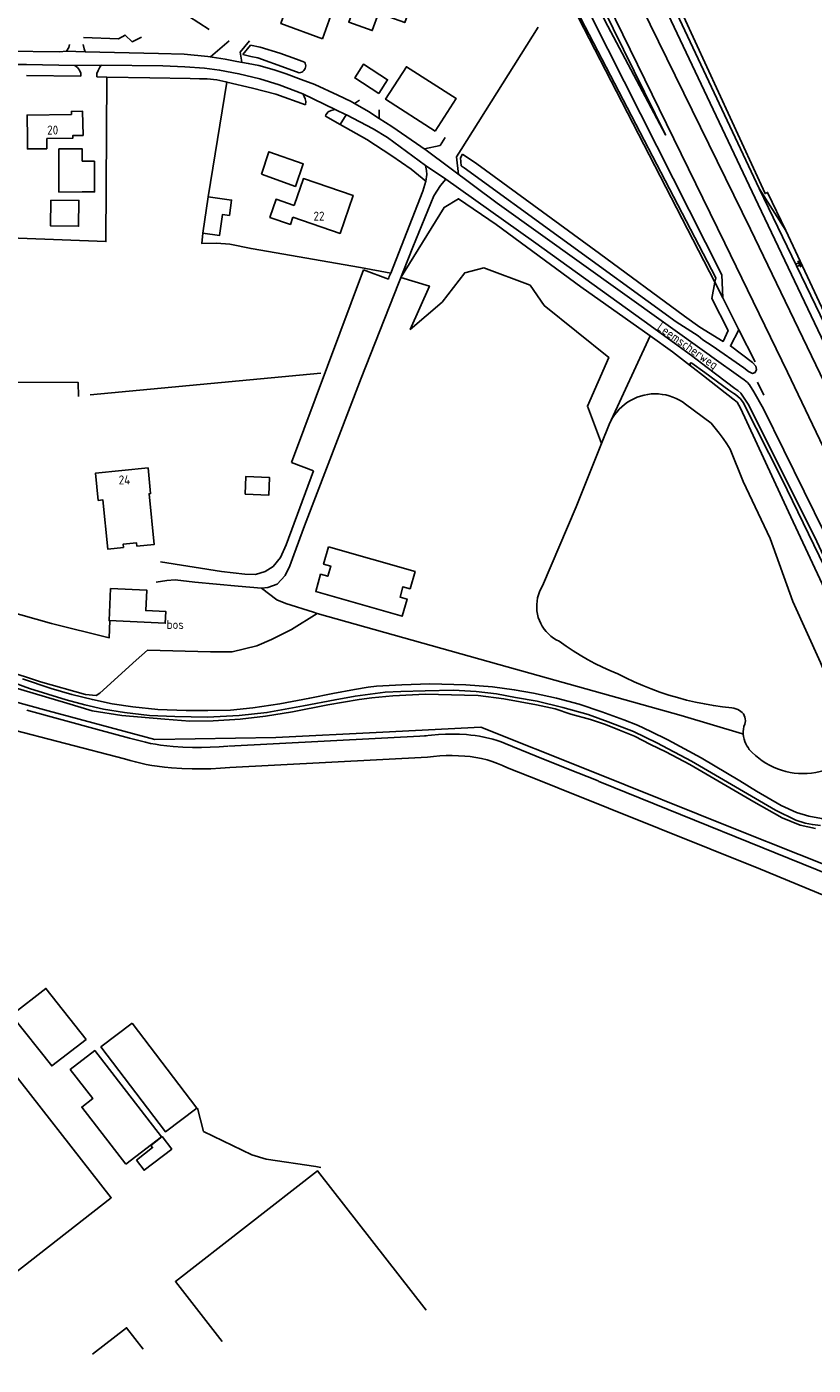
# Model space of a CAD drawing. Header units: metres. Extents: x 226218 to 240385, y 439369 to 449677.
# Tile 66 of 256: x 229535 to 229754, y 439837 to 440211. Entities that reach past the tile are written whole.
import ezdxf

# ---------------------------------------------------------------- set-up
doc = ezdxf.new("R2010")
doc.units = ezdxf.units.M
doc.header["$MEASUREMENT"] = 0
for name, color, linetype in [('BIJGEBOUW', 4, 'Continuous'), ('CULTUURAANDUIDING', 253, 'Continuous'), ('DAKRAND', 4, 'Continuous'), ('DAKRAND-BYG', 4, 'Continuous'), ('HEG', 253, 'Continuous'), ('HEK', 253, 'Continuous'), ('HOOFDGEBOUW', 4, 'Continuous'), ('HOUTWAL', 253, 'Continuous'), ('HUISNUMMER', 253, 'Continuous'), ('INSTEEKSLOOT', 153, 'Continuous'), ('KANTVERH', 253, 'Continuous'), ('MIDSLTGREPPEL', 253, 'Continuous'), ('OVLIJNOBJ', 253, 'Continuous'), ('RASTER', 253, 'Continuous'), ('STRAATNAAM', 253, 'Continuous'), ('TALUD', 253, 'Continuous')]:
    doc.layers.add(name, color=color, linetype=linetype)
doc.styles.get("Standard").update_dxf_attribs({"font": 'iso.shx'})

# ---------------------------------------------------------------- blocks, each defined once
blk = doc.blocks.new('TA', base_point=(75009.5, 300012))
for p, q in [((75009.5, 300012.5), (75010, 300012.5)), ((75009.5, 300012.25), (75010.5, 300012.25)), ((75009.5, 300012), (75010, 300012)), ((75009.5, 300011.75), (75010.5, 300011.75)), ((75009.5, 300011.5), (75010, 300011.5))]:
    blk.add_line(p, q)

msp = doc.modelspace()

# ---------------------------------------------------------------- linework, layer by layer
at = {"layer": 'BIJGEBOUW'}
msp.add_line((229543.74, 440164.57), (229550.33, 440164.6), dxfattribs=at)
for points in [[(229633.17, 440192.16), (229635.6, 440195.97), (229628.86, 440200.28), (229626.43, 440196.47), (229633.17, 440192.16)], [(229543.81, 440171.84), (229543.79, 440176.65), (229550.28, 440176.68), (229550.29, 440173.19)], [(229619.1, 440065.45), (229643.28, 440058.51), (229641.89, 440053.7), (229639.9, 440054.27), (229639.08, 440051.41), (229641.07, 440050.84), (229639.69, 440046.02), (229615.52, 440052.96), (229616.9, 440057.78), (229618.89, 440057.2), (229619.71, 440060.06), (229617.72, 440060.63), (229619.1, 440065.45)], [(229562.53, 439892.92), (229572.43, 439900.59), (229553.8, 439924.65), (229546.98, 439919.38), (229553.27, 439911.27), (229550.18, 439908.87), (229562.53, 439892.92)], [(229565.45, 439894.02), (229569.96, 439897.56), (229569.46, 439898.18), (229572.62, 439900.62), (229575.33, 439897.16), (229567.58, 439891.23), (229565.45, 439894.02)], [(229589.36, 439843.39), (229576.34, 439860.1), (229616.05, 439891.05), (229646.35, 439852.17)]]:
    msp.add_lwpolyline(points, dxfattribs=at)
at = {"layer": 'DAKRAND'}
for points in [[(229540.4, 440179.5), (229540.42, 440176.67), (229535.02, 440176.63), (229535, 440179.41)], [(229609.53, 440160.82), (229604.45, 440162.55), (229602.73, 440157.48), (229608.45, 440155.54), (229609.13, 440157.54)], [(229561.81, 440065.22), (229561.72, 440066.15), (229565.5, 440066.54), (229565.6, 440065.59)]]:
    msp.add_lwpolyline(points, dxfattribs=at)
at = {"layer": 'DAKRAND-BYG'}
for p, q in [((229543.81, 440171.84), (229543.74, 440164.57)), ((229585.47, 440163.25), (229584.03, 440153.13))]:
    msp.add_line(p, q, dxfattribs=at)
for points in [[(229617.42, 440207.41), (229605.81, 440211.64), (229609.91, 440223.39), (229621.58, 440219.23), (229617.42, 440207.41)], [(229648.94, 440181.58), (229635.06, 440190.51), (229640.88, 440199.61), (229654.72, 440190.73), (229648.94, 440181.58)], [(229600.36, 440169.6), (229602.44, 440175.84), (229612.06, 440172.5), (229609.88, 440166.16), (229600.36, 440169.6)], [(229550.29, 440173.19), (229553.74, 440173.19), (229553.75, 440164.6), (229550.33, 440164.6)], [(229541.53, 440162.35), (229549.41, 440162.23), (229549.3, 440155.03), (229541.42, 440155.14), (229541.53, 440162.35)], [(229584.03, 440153.13), (229588.66, 440152.47), (229589.5, 440158.32), (229591.42, 440158.05), (229592.02, 440162.32), (229585.47, 440163.25)], [(229595.8, 440080.12), (229602.4, 440079.87), (229602.59, 440084.83), (229595.99, 440085.08), (229595.8, 440080.12)], [(229558.23, 440053.8), (229568.32, 440053.33), (229568.05, 440047.63), (229573.67, 440047.36), (229573.52, 440044.07), (229557.81, 440044.81), (229558.23, 440053.8)], [(229551.37, 439927.74), (229541.78, 439920.37), (229530.6, 439934.58), (229540.19, 439942.04), (229551.37, 439927.74)], [(229564.22, 439932.31), (229582.31, 439908.59), (229573.61, 439901.96), (229555.52, 439925.67), (229564.22, 439932.31)], [(229553.21, 439839.82), (229562.69, 439847.2), (229567.34, 439841.22)]]:
    msp.add_lwpolyline(points, dxfattribs=at)
at = {"layer": 'HEG'}
msp.add_line((229618.28, 440185.76), (229622.39, 440183.44), dxfattribs=at)
for points in [[(229550.63, 440207.76), (229560.42, 440207.4), (229562.27, 440208.42), (229564.25, 440206.6), (229566.88, 440207.88)], [(229622.39, 440183.44), (229629.81, 440179.26), (229636.75, 440174.73), (229642.22, 440170.96), (229646.28, 440167.58)], [(229636.47, 440141.91), (229628.01, 440143.48), (229597.46, 440148.78), (229591.51, 440150), (229587.86, 440150.33)]]:
    msp.add_lwpolyline(points, dxfattribs=at)
at = {"layer": 'HEK'}
for p, q in [((229534.74, 440197.16), (229549.93, 440196.99)), ((229554.43, 440196.75), (229557.14, 440196.7))]:
    msp.add_line(p, q, dxfattribs=at)
for points in [[(229557.14, 440196.7), (229569.19, 440196.48), (229580.42, 440196.31), (229583.03, 440196.22), (229585.21, 440196.2), (229587.93, 440195.93), (229590.45, 440195.38), (229590.66, 440195.33)], [(229590.66, 440195.33), (229597.89, 440193.59), (229604.39, 440191.91), (229612.7, 440188.93)], [(229558, 440044.8), (229557.88, 440040.01), (229541.76, 440044.05), (229520.85, 440049.91)], [(229582.55, 439908.56), (229584.21, 439902.09), (229597.67, 439895.5), (229601.71, 439894.35), (229615.58, 439892.26), (229616.95, 439892.03)]]:
    msp.add_lwpolyline(points, dxfattribs=at)
at = {"layer": 'HOOFDGEBOUW'}
for points in [[(229633.07, 440214.57), (229631.31, 440209.68), (229624.74, 440212.02), (229630.17, 440227.28), (229632.78, 440226.35), (229634.2, 440230.35), (229645.51, 440226.33), (229640.4, 440211.95), (229633.07, 440214.57)], [(229540.4, 440179.5), (229547.66, 440179.62), (229547.65, 440180.37), (229550.53, 440180.42), (229550.42, 440187.18), (229547.27, 440187.13), (229547.28, 440186.28), (229534.89, 440186.07), (229535, 440179.41)], [(229609.53, 440160.82), (229612.1, 440168.35), (229625.98, 440163.62), (229622.36, 440153.03), (229609.13, 440157.54)], [(229561.81, 440065.22), (229557.43, 440064.79), (229556.09, 440078.53), (229554.79, 440078.4), (229554.04, 440086.05), (229568.71, 440087.49), (229569.41, 440080.31), (229568.99, 440080.27), (229570.38, 440066.05), (229565.6, 440065.59)], [(229417.86, 439837.39), (229527.57, 439923.04), (229558.42, 439883.53), (229498.49, 439836.74)]]:
    msp.add_lwpolyline(points, dxfattribs=at)
at = {"layer": 'HOUTWAL'}
msp.add_line((229708.96, 440124.36), (229697.53, 440099.62), dxfattribs=at)
msp.add_lwpolyline([(229695.38, 440094.29), (229691.44, 440104.72), (229697.39, 440118.38), (229679.37, 440132.88), (229675.43, 440138.53), (229662.46, 440143.4), (229657.14, 440142.02), (229650.81, 440133.78), (229641.94, 440126.17), (229647.27, 440138.28), (229639.34, 440140.74), (229651.42, 440160.28), (229655.46, 440162.7), (229665.97, 440155.47)], dxfattribs=at)
at = {"layer": 'INSTEEKSLOOT'}
for p, q in [((229595.19, 440203.03), (229597.35, 440205.59)), ((229655.93, 440174.16), (229656.57, 440175.12)), ((229656.57, 440175.12), (229660.53, 440172.48)), ((229656.18, 440171.93), (229655.93, 440174.16)), ((229739.37, 440165.58), (229766.65, 440108.97)), ((229733.74, 440126.09), (229729.25, 440135.03)), ((229722.35, 440124.42), (229716.18, 440128.28)), ((229718.58, 440129.85), (229722.79, 440126.83)), ((229732.04, 440106.75), (229723.84, 440113.19)), ((229718.82, 440105.34), (229725.98, 440099.96)), ((229695.38, 440094.29), (229697.53, 440099.62))]:
    msp.add_line(p, q, dxfattribs=at)
for points in [[(229641.14, 440381.18), (229641.18, 440380.79), (229672.71, 440309.18), (229692.69, 440265.05), (229739.37, 440165.58)], [(229850.35, 439911.69), (229833.32, 439953.13), (229805.07, 440019.84), (229798.23, 440036.43), (229778.05, 440079.31), (229739.13, 440161.12), (229690.54, 440263.81), (229655.82, 440339.98), (229638.22, 440378.96)], [(229729.25, 440135.03), (229728.96, 440141.44), (229678.98, 440240.57), (229621.42, 440353.87), (229618.86, 440355.95)], [(229618.54, 440352.58), (229619.18, 440352.46), (229625.08, 440339.3), (229635.87, 440317.41), (229646.38, 440297.78), (229649.66, 440292.76), (229683.1, 440225.22), (229689.55, 440213.12), (229727.27, 440140.65), (229727.04, 440139.41)], [(229612.44, 440200.88), (229610.13, 440201.72), (229605.47, 440203.39), (229600.04, 440205.05), (229597.35, 440205.59)], [(229595.19, 440203.03), (229597.39, 440202.47), (229599.32, 440202.06)], [(229599.32, 440202.06), (229607.12, 440199.28), (229610.94, 440197.9)], [(229612.44, 440200.88), (229612.6, 440200.55), (229612.7, 440200.2), (229612.74, 440199.84), (229612.7, 440199.48), (229612.6, 440199.13), (229612.44, 440198.81), (229612.22, 440198.52), (229611.95, 440198.28), (229611.64, 440198.09), (229611.3, 440197.96), (229610.94, 440197.9)], [(229716.18, 440128.28), (229683.94, 440151.82), (229657.02, 440171.32), (229656.18, 440171.93)], [(229660.53, 440172.48), (229694.77, 440147.45), (229718.58, 440129.85)], [(229727.04, 440139.41), (229726.21, 440134.84), (229730.7, 440125.91), (229729.33, 440122.85), (229722.79, 440126.83)], [(229722.35, 440124.42), (229723.67, 440123.24), (229726.29, 440121.62), (229735.14, 440115.43), (229736.41, 440114.46), (229737.49, 440113.9), (229738.24, 440114.13)], [(229738.43, 440115.92), (229737.5, 440116.97), (229731.38, 440121.58), (229733.74, 440126.09)], [(229724.24, 440114.11), (229720.58, 440116.79), (229720.41, 440116.89), (229720.18, 440116.8), (229720.03, 440116.52), (229720.26, 440116.05)], [(229720.26, 440116.05), (229720.95, 440115.46), (229723.84, 440113.19)], [(229738.24, 440114.13), (229738.62, 440114.97), (229738.43, 440115.92)], [(229724.24, 440114.11), (229730.96, 440109.21), (229732.32, 440108.29)], [(229697.53, 440099.62), (229697.96, 440100.54), (229698.45, 440101.44), (229699, 440102.29), (229699.62, 440103.1), (229700.29, 440103.86), (229701.02, 440104.57), (229701.8, 440105.23), (229702.62, 440105.83), (229703.48, 440106.36), (229704.38, 440106.84), (229705.32, 440107.24), (229706.28, 440107.57), (229707.26, 440107.84), (229708.26, 440108.03), (229709.27, 440108.15), (229710.29, 440108.19), (229711.3, 440108.16), (229712.32, 440108.05), (229713.32, 440107.88), (229714.3, 440107.63), (229715.27, 440107.3), (229716.21, 440106.91), (229717.11, 440106.45), (229717.99, 440105.92), (229718.82, 440105.34)], [(229732.32, 440108.29), (229732.75, 440108.01), (229734.16, 440106.81), (229734.92, 440105.73), (229745.72, 440084.42), (229759.14, 440056.79), (229772.71, 440026.44), (229770.88, 440025.64), (229763.03, 440042.12), (229747.58, 440075.24), (229734.21, 440104.23), (229733.23, 440105.82), (229732.04, 440106.75)], [(229725.98, 440099.96), (229727.15, 440098.6), (229728.26, 440097.19), (229729.32, 440095.73), (229730.33, 440094.24), (229731.28, 440092.71)], [(229678.9, 440054.5), (229688.27, 440076.64), (229695.38, 440094.29)], [(229731.28, 440092.71), (229734.97, 440083.73), (229742.5, 440067.81), (229748.84, 440050.14), (229756.57, 440033.11), (229759.39, 440026.06), (229761.71, 440019.69)], [(229683.54, 440039.07), (229682.73, 440039.48), (229681.95, 440039.95), (229681.21, 440040.5), (229680.53, 440041.1), (229679.9, 440041.76), (229679.32, 440042.47), (229678.82, 440043.23), (229678.37, 440044.03), (229678, 440044.86), (229677.7, 440045.73), (229677.47, 440046.61), (229677.33, 440047.51), (229677.25, 440048.42), (229677.26, 440049.34), (229677.35, 440050.25), (229677.51, 440051.15), (229677.75, 440052.03), (229678.06, 440052.88), (229678.45, 440053.71), (229678.9, 440054.5)], [(229699.88, 440029.97), (229697.72, 440030.87), (229695.59, 440031.84), (229693.49, 440032.88), (229691.42, 440033.99), (229689.39, 440035.16), (229687.4, 440036.4), (229685.45, 440037.7), (229683.54, 440039.07)], [(229731.74, 440020.43), (229729.18, 440020.72), (229726.63, 440021.08), (229724.1, 440021.52), (229721.58, 440022.04), (229719.07, 440022.63), (229716.59, 440023.3), (229714.12, 440024.03), (229711.68, 440024.84), (229709.26, 440025.73), (229706.87, 440026.68), (229704.51, 440027.71), (229702.18, 440028.8), (229699.88, 440029.97)], [(229733.43, 440019.95), (229732.89, 440020.18), (229732.32, 440020.34), (229731.74, 440020.43)], [(229735.39, 440015.86), (229735.51, 440016.35), (229735.56, 440016.85), (229735.53, 440017.35), (229735.42, 440017.84), (229735.24, 440018.3), (229734.99, 440018.74), (229734.67, 440019.13), (229734.3, 440019.46), (229733.88, 440019.74), (229733.43, 440019.95)], [(229735.7, 440010.4), (229735.4, 440011.04), (229735.17, 440011.7), (229735.01, 440012.39), (229734.93, 440013.09), (229734.93, 440013.8), (229735.01, 440014.5), (229735.16, 440015.19), (229735.39, 440015.86)], [(229736.65, 440008.84), (229736.3, 440009.34), (229735.98, 440009.86), (229735.7, 440010.4)], [(229761.97, 440004.97), (229760.92, 440004.37), (229759.83, 440003.84), (229758.71, 440003.38), (229757.57, 440002.98), (229756.41, 440002.66), (229755.23, 440002.4), (229754.03, 440002.22), (229752.83, 440002.11), (229751.62, 440002.08), (229750.41, 440002.11), (229749.2, 440002.22), (229748.01, 440002.41), (229746.83, 440002.66), (229745.66, 440002.99), (229744.52, 440003.39), (229743.41, 440003.85), (229742.32, 440004.38), (229741.27, 440004.98), (229740.25, 440005.64), (229739.28, 440006.35), (229738.36, 440007.13), (229737.48, 440007.96), (229736.65, 440008.84)]]:
    msp.add_lwpolyline(points, dxfattribs=at)
at = {"layer": 'KANTVERH'}
for p, q in [((229591.38, 440206.8), (229586.12, 440202.36)), ((229594.42, 440203.67), (229597.06, 440206.8)), ((229594.42, 440203.67), (229594.89, 440200.84)), ((229626.37, 440189.32), (229627.73, 440190.24)), ((229633.25, 440187.58), (229633.23, 440185.17)), ((229624.05, 440186.17), (229622.39, 440183.44)), ((229650.29, 440177.61), (229651.67, 440179.81)), ((229650.29, 440177.61), (229645.89, 440176.63)), ((229654.9, 440174.4), (229656.18, 440176.43)), ((229655.44, 440169.52), (229654.9, 440174.4)), ((229628.92, 440142.82), (229608.78, 440088.97)), ((229628.92, 440142.82), (229635.82, 440140.24)), ((229724.86, 440115.52), (229732.57, 440109.66)), ((229726.19, 440118.57), (229734.3, 440112.76)), ((229608.78, 440088.97), (229614.89, 440086.68)), ((229534.83, 440019.75), (229554.62, 440014.39)), ((229562.16, 440006.19), (229529.2, 440014.81)), ((229646.42, 440012.66), (229591.18, 440009.73)), ((229646.73, 440006.67), (229591.5, 440003.74)), ((229678.29, 440000), (229669.08, 440003.69)), ((229767.55, 439970.33), (229694.9, 439999.79)), ((229765.34, 439964.79), (229739.79, 439975.35))]:
    msp.add_line(p, q, dxfattribs=at)
for points in [[(229643.2, 440347.2), (229643.94, 440345.65), (229649.56, 440333.08), (229657.65, 440316.18), (229736.93, 440154.16), (229757.66, 440111.28), (229775.83, 440072.79), (229788.16, 440045.95), (229803.92, 440010.37), (229811.76, 439992.12), (229826.92, 439955.68), (229845.68, 439909.93)], [(229838.16, 439907.1), (229816.56, 439959.72), (229804.2, 439989.16), (229793.07, 440014.93), (229787.32, 440027.92), (229772.56, 440060.76), (229762.31, 440082.87), (229747.28, 440114.29), (229729.83, 440150.33), (229650.47, 440312.77), (229647.02, 440319.71), (229642.02, 440330.05), (229634.84, 440346.34)], [(229546.73, 440205.77), (229546.57, 440204.95), (229545.94, 440203.95)], [(229550.57, 440205.79), (229550.9, 440204.56), (229551.14, 440203.79)], [(229636.79, 440182.87), (229633.23, 440185.17), (229630.3, 440187.05), (229627.89, 440188.45), (229626.37, 440189.32), (229625.45, 440189.85), (229621.75, 440191.63), (229615.25, 440194.63), (229611.44, 440196.05), (229607.25, 440197.59), (229603.9, 440198.69), (229599.61, 440199.94), (229596.68, 440200.52), (229593.51, 440201.09), (229590.27, 440201.71), (229585.38, 440202.47), (229578.75, 440203.1), (229571.63, 440203.29), (229551.14, 440203.79), (229545.94, 440203.95), (229544.01, 440203.8), (229529.19, 440203.92), (229510.35, 440204.23), (229492.72, 440204.83)], [(229492.41, 440200.97), (229502.23, 440200.74), (229511.57, 440200.68), (229529.58, 440200.24), (229534.78, 440200.18), (229548.24, 440199.97), (229555.62, 440199.99), (229572.82, 440199.84), (229579, 440199.59), (229584.42, 440199.16), (229588.66, 440198.65), (229594.07, 440197.65), (229599.88, 440196.26), (229605.32, 440194.54), (229611.91, 440192.04), (229620.96, 440187.66), (229624.05, 440186.17)], [(229549.93, 440196.99), (229549.89, 440197.82), (229549.52, 440198.67), (229549.01, 440199.37), (229548.24, 440199.97)], [(229554.43, 440196.75), (229554.42, 440197.74), (229554.72, 440198.56), (229555.27, 440199.44), (229555.62, 440199.99)], [(229612.7, 440188.93), (229612.76, 440189.84), (229612.54, 440190.65), (229612.28, 440191.25), (229611.91, 440192.04)], [(229620.96, 440187.66), (229619.81, 440187.39), (229619.05, 440186.96), (229618.38, 440186.15), (229618.28, 440185.76)], [(229624.05, 440186.17), (229624.12, 440186.13), (229631.55, 440182.27), (229635.57, 440179.84)], [(229726.19, 440118.57), (229725.4, 440119.09), (229701.19, 440136.44), (229666.26, 440161.43), (229646.39, 440176.29), (229636.79, 440182.87)], [(229635.57, 440179.84), (229646.24, 440172.03), (229651.92, 440168.17), (229676.34, 440150.77), (229707.3, 440128.53), (229720.47, 440118.86), (229724.86, 440115.52)], [(229636.47, 440141.91), (229645.42, 440164.83), (229646.28, 440167.58), (229646.53, 440169.47), (229646.52, 440170.62), (229646.24, 440172.03)], [(229651.92, 440168.17), (229650.41, 440166.44), (229648.54, 440163.5), (229642.66, 440149.16), (229628.24, 440112.61), (229612.44, 440071.26), (229609.46, 440063.23), (229608.33, 440060.13), (229606.97, 440057.44), (229604.74, 440055.01), (229602.18, 440054.03), (229600.38, 440053.91), (229593.88, 440054.47), (229581.73, 440055.57), (229576.31, 440056.23), (229573.95, 440055.99), (229570.93, 440055.53)], [(229635.82, 440140.24), (229636.09, 440140.94), (229636.47, 440141.91)], [(229734.3, 440112.76), (229735.25, 440112.14), (229736.1, 440111.38), (229736.67, 440110.71), (229737.94, 440108.78), (229740.57, 440103.98), (229757.63, 440069.38), (229761.82, 440060.42), (229764.54, 440054.46), (229772.51, 440036.52), (229802.64, 439966.04), (229828.31, 439903.4)], [(229732.57, 440109.66), (229733.46, 440109.08), (229734.24, 440108.37), (229734.68, 440107.83), (229736.37, 440105.28), (229754.91, 440068.1), (229759.11, 440059.14), (229761.8, 440053.24), (229769.75, 440035.34), (229777.8, 440016.48), (229785.42, 439998.99)], [(229572.19, 440061.25), (229589.17, 440058.5), (229595.71, 440057.78), (229598.7, 440057.67), (229601.41, 440058.55), (229603.67, 440059.95), (229605.67, 440062.5), (229607.26, 440066), (229614.89, 440086.68)], [(229525.12, 440029.68), (229535.55, 440025.81), (229545.85, 440022.66), (229551.03, 440021.28), (229556.25, 440020.09), (229562.1, 440019.17), (229569.08, 440018.33), (229576.17, 440018.03), (229585.26, 440017.81), (229594.12, 440018.26), (229601.89, 440019.12), (229612.15, 440021.02), (229620.92, 440022.7), (229626.59, 440023.69), (229630.71, 440024.29), (229634.89, 440024.83), (229639.32, 440025.03), (229646.13, 440025.19), (229653.99, 440025.35), (229660.32, 440024.97), (229665.99, 440024.4), (229671.31, 440023.36), (229677.37, 440022.3), (229684.55, 440020.55), (229691.59, 440018.58), (229697.21, 440016.53), (229704.27, 440013.79), (229710.84, 440010.67), (229720.45, 440005.53), (229732.81, 439998.37), (229743.99, 439991.87), (229749.6, 439989.1), (229752.23, 439988.24), (229754.25, 439987.8), (229756.54, 439987.55)], [(229733.98, 440000), (229723.21, 440006.44), (229713.92, 440011.52), (229709.13, 440013.87), (229705.44, 440015.59), (229701.63, 440017.11), (229695.45, 440019.3), (229689.11, 440021.46), (229682.79, 440023.15), (229676.32, 440024.57), (229671, 440025.5), (229664.89, 440026.32), (229657.5, 440026.91), (229647.42, 440027.12), (229639.62, 440026.88), (229632.55, 440026.46), (229630.15, 440026.18), (229626.33, 440025.53), (229620.32, 440024.41), (229613.85, 440023.18), (229605.5, 440021.53), (229598, 440020.47), (229591.7, 440019.84), (229585.42, 440019.69), (229579.33, 440019.67), (229571.39, 440019.94), (229564.41, 440020.71), (229558.69, 440021.58), (229553.15, 440022.75), (229547.43, 440024.21), (229541.66, 440025.83), (229533.64, 440028.54)], [(229554.62, 440014.39), (229559.07, 440013.14), (229563.54, 440011.95), (229568.02, 440010.82)], [(229568.02, 440010.82), (229569.4, 440010.52), (229570.79, 440010.26), (229572.18, 440010.03)], [(229651.77, 440013.09), (229649.83, 440012.99), (229647.88, 440012.84), (229645.95, 440012.61)], [(229657.61, 440012.96), (229655.67, 440013.07), (229653.72, 440013.11), (229651.77, 440013.09)], [(229661.27, 440012.5), (229660.06, 440012.7), (229658.84, 440012.85), (229657.61, 440012.96)], [(229665.01, 440011.65), (229663.78, 440011.98), (229662.53, 440012.26), (229661.27, 440012.5)], [(229668.45, 440010.52), (229667.32, 440010.93), (229666.17, 440011.31), (229665.01, 440011.65)], [(229668.45, 440010.52), (229677.08, 440006.97), (229685.72, 440003.47), (229694.38, 440000)], [(229572.18, 440010.03), (229573.95, 440009.8), (229575.73, 440009.64)], [(229575.73, 440009.64), (229578.44, 440009.47), (229581.15, 440009.39)], [(229581.15, 440009.39), (229583.61, 440009.37), (229586.07, 440009.42)], [(229586.07, 440009.42), (229588.52, 440009.54), (229590.98, 440009.72)], [(229651.95, 440007.09), (229650.21, 440007.01), (229648.47, 440006.87), (229646.73, 440006.67)], [(229657.18, 440006.97), (229655.43, 440007.07), (229653.69, 440007.11), (229651.95, 440007.09)], [(229660.23, 440006.59), (229658.71, 440006.82), (229657.18, 440006.97)], [(229562.16, 440006.19), (229563.66, 440005.74), (229565.17, 440005.34), (229566.68, 440004.97)], [(229566.68, 440004.97), (229568.21, 440004.64), (229569.75, 440004.35), (229571.29, 440004.1)], [(229571.29, 440004.1), (229573.29, 440003.84), (229575.29, 440003.65)], [(229575.29, 440003.65), (229578.16, 440003.48), (229581.03, 440003.39)], [(229581.03, 440003.39), (229583.65, 440003.37), (229586.27, 440003.42)], [(229586.27, 440003.42), (229588.89, 440003.55), (229591.5, 440003.74)], [(229663.41, 440005.87), (229661.83, 440006.27), (229660.23, 440006.59)], [(229666.3, 440004.92), (229664.86, 440005.43), (229663.41, 440005.87)], [(229669.08, 440003.69), (229667.7, 440004.34), (229666.3, 440004.92)], [(229739.79, 439975.35), (229683.13, 439998.06), (229678.29, 440000)], [(229694.38, 440000), (229694.64, 439999.9), (229694.9, 439999.79)], [(229761.87, 439989.71), (229759.34, 439989.45), (229756.79, 439989.51), (229753.23, 439990.15), (229749.86, 439991.21), (229745.57, 439993.18), (229738.66, 439997.2), (229733.98, 440000)]]:
    msp.add_lwpolyline(points, dxfattribs=at)
at = {"layer": 'MIDSLTGREPPEL'}
for p, q in [((229708.96, 440124.36), (229715.16, 440119.95)), ((229715.16, 440119.95), (229720.26, 440116.05))]:
    msp.add_line(p, q, dxfattribs=at)
for points in [[(229500.86, 440263.02), (229532.61, 440243.5), (229562.64, 440225.01), (229585.75, 440209.96)], [(229665.97, 440155.47), (229689.61, 440138.13), (229708.96, 440124.36)]]:
    msp.add_lwpolyline(points, dxfattribs=at)
at = {"layer": 'OVLIJNOBJ'}
for p, q in [((229739.37, 440165.58), (229746.82, 440153.8)), ((229746.82, 440153.8), (229758.17, 440129.53)), ((229600.38, 440053.91), (229604.7, 440050.58))]:
    msp.add_line(p, q, dxfattribs=at)
for points in [[(229633.06, 440345.54), (229666.43, 440275.9), (229713.28, 440180.53), (229697.16, 440210.91), (229665.86, 440272.67), (229627.64, 440349.6), (229629.42, 440357.07)], [(229615.96, 440046.84), (229608.79, 440042.32), (229603.15, 440039.53), (229599.09, 440037.77), (229592.15, 440036.1), (229586.17, 440036.14), (229568.57, 440036.58), (229565.38, 440033.72), (229555.27, 440024.55), (229554.2, 440023.86), (229551.23, 440024.16), (229538.62, 440027.72), (229528.77, 440030.97), (229525.85, 440031.5)], [(229755.14, 439986.7), (229750.88, 439987.7), (229745.79, 439989.74), (229737.93, 439994.19), (229720.03, 440004.61), (229713.35, 440008.12), (229709.09, 440010.24), (229704.6, 440012.5), (229700.41, 440014.18), (229696.47, 440015.77), (229692.24, 440017.17), (229686.82, 440018.72), (229682.39, 440020.18), (229677.17, 440021.25), (229668.09, 440022.92), (229660.88, 440023.92), (229657.11, 440023.95), (229646.16, 440024.23), (229637.03, 440023.77), (229631.21, 440023.27), (229627.64, 440022.74), (229618.94, 440021.32), (229609.07, 440019.33), (229601.54, 440018.1), (229594.41, 440017.25), (229586.89, 440016.85), (229580.41, 440016.72), (229573.42, 440017.25), (229561.35, 440018.26), (229553.07, 440019.59), (229546, 440021.71), (229530.68, 440026.34)]]:
    msp.add_lwpolyline(points, dxfattribs=at)
at = {"layer": 'RASTER'}
for p, q in [((229677.66, 440210.68), (229656.18, 440176.43)), ((229585.47, 440163.25), (229590.66, 440195.33)), ((229727.04, 440139.41), (229729.25, 440135.03)), ((229733.74, 440126.09), (229738.24, 440117.16)), ((229552.51, 440107.92), (229616.94, 440113.97)), ((229738.91, 440111.43), (229740.7, 440107.81))]:
    msp.add_line(p, q, dxfattribs=at)
for points in [[(229657.17, 440347.42), (229663.02, 440332.05), (229708.46, 440235.1), (229741.05, 440164.16), (229741.75, 440164.48), (229746.82, 440153.8)], [(229648.49, 440292.43), (229682.43, 440224.93), (229687.39, 440216.3), (229727.04, 440139.41)], [(229557.14, 440196.7), (229556.94, 440150.74), (229508.05, 440152.59)], [(229587.86, 440150.33), (229583.7, 440150.23), (229584.03, 440153.13)], [(229487.39, 440075.46), (229503.9, 440083.75), (229505.28, 440111.51), (229549.14, 440111.39), (229549.3, 440107.44)], [(229734.71, 440013.16), (229717.64, 440018.26), (229666.7, 440032.57), (229615.96, 440046.84), (229614.87, 440047.15), (229607.19, 440049.56), (229604.7, 440050.58)], [(229768.35, 439972.34), (229732.83, 439986.58), (229691.55, 440003.15), (229661.67, 440015), (229634.24, 440013.68), (229604.43, 440012.12), (229570.58, 440011.62), (229540.76, 440019.64), (229520.66, 440025.07)]]:
    msp.add_lwpolyline(points, dxfattribs=at)

# ---------------------------------------------------------------- block references
at = {"layer": 'TALUD', "xscale": 1.48, "yscale": 1.48, "rotation": 204.8834}
msp.add_blockref('TA', (229751.07, 440144.69), dxfattribs=at)

# ---------------------------------------------------------------- texts
at = {"layer": 'CULTUURAANDUIDING'}
msp.add_text('bos', height=2.5, dxfattribs=at).set_placement((229573.88, 440042.49))
at = {"layer": 'HUISNUMMER'}
for s, p in [('20', (229540.53, 440180.65)), ('22', (229614.91, 440156.6)), ('24', (229560.5, 440082.89))]:
    msp.add_text(s, height=2.5, dxfattribs=at).set_placement(p)
at = {"layer": 'STRAATNAAM'}
msp.add_text('Leemscherweg', height=2.5, rotation=324.6089, dxfattribs=at).set_placement((229710.68, 440126.3))

doc.saveas('drawing.dxf')
